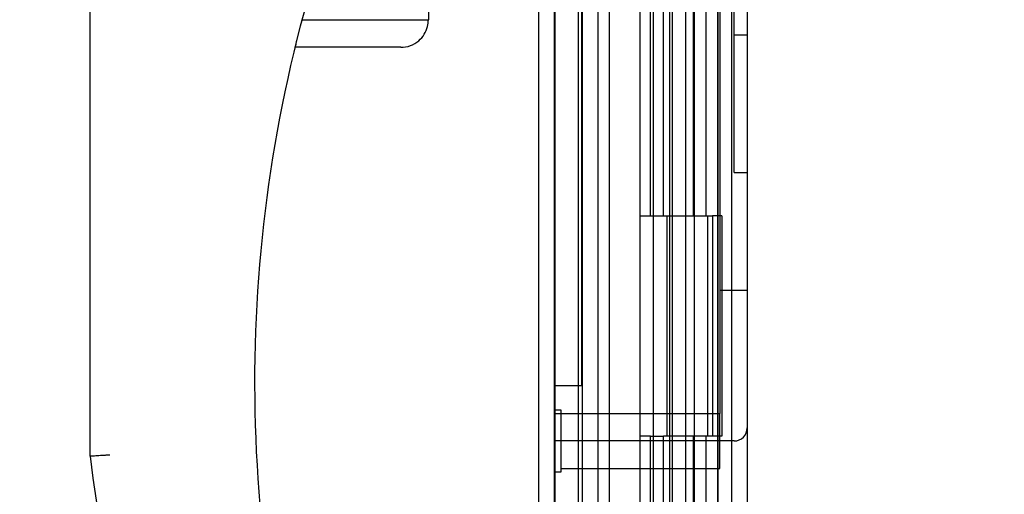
# Model space of a CAD drawing. Header units: inches. Extents: x 1 to 240, y -1 to 159.
# Tile 56 of 103: x 113.49 to 117.96, y 70.77 to 72.93. Entities that reach past the tile are written whole.
import ezdxf
from ezdxf.enums import TextEntityAlignment as Align
from ezdxf.lldxf.tags import DXFTag

# ---------------------------------------------------------------- set-up
doc = ezdxf.new("R2010")
doc.units = ezdxf.units.IN
doc.header["$MEASUREMENT"] = 0
for name, color, linetype in [('COM43581', 7, 'Continuous'), ('COM70219', 7, 'Continuous'), ('COM70657-10', 7, 'Continuous'), ('COM70662-26C', 7, 'Continuous'), ('Default', 7, 'Continuous'), ('HAN13060', 7, 'Continuous'), ('HNG10620-26B', 7, 'Continuous'), ('HNG10620-26P', 7, 'Continuous'), ('PKT99', 7, 'Continuous'), ('STD21878', 7, 'Continuous')]:
    doc.layers.add(name, color=color, linetype=linetype)
doc.styles.add('SEACAD_Times_New_Roman', font='times.ttf')
tags = doc.linetypes.add('HIDDEN2', pattern=[0.1875, 0.125, -0.0625]).pattern_tags.tags
tags[6:7] = [DXFTag(74, 4), DXFTag(75, 0), DXFTag(340, '0'), DXFTag(46, 0.0), DXFTag(50, 0.0), DXFTag(44, 0.0), DXFTag(45, 0.0)]
tags[4:5] = [DXFTag(74, 4), DXFTag(75, 0), DXFTag(340, '0'), DXFTag(46, 0.0), DXFTag(50, 0.0), DXFTag(44, 0.0), DXFTag(45, 0.0)]
doc.dimstyles.new('HAMMOND_(STH_-_240x160)', dxfattribs={"dimtxt": 1, "dimasz": 1.25, "dimexe": 0.5, "dimexo": 0.5, "dimgap": 0.25, "dimtad": 0, "dimtih": 1, "dimtoh": 1, "dimzin": 0, "dimdsep": 46, "dimtxsty": 'SEACAD_Times_New_Roman', "dimblk1": '_SE_FILLED', "dimblk2": '_SE_FILLED', "dimsah": 1, "dimcen": 0.5, "dimadec": 0, "dimazin": 0, "dimtfac": 0.8, "dimtofl": 0, "dimtmove": 0, "dimatfit": 3, "dimfxl": 1, "dimtolj": 1, "dimtzin": 0, "dimarcsym": 0})

# ---------------------------------------------------------------- blocks, each defined once
blk = doc.blocks.new('SE3')
at = {"layer": 'COM43581', "color": 7, "linetype": 'Continuous'}
blk.add_line((116.7234, 97.9313), (116.7234, 68.1447), dxfattribs=at)
at = {"layer": 'COM43581', "color": 7, "linetype": 'HIDDEN2'}
for p, q in [((116.7954, 97.9313), (116.7954, 68.1447)), ((116.0454, 96.7844), (116.0454, 69.2916)), ((116.1174, 96.7844), (116.1174, 69.2916))]:
    blk.add_line(p, q, dxfattribs=at)
at = {"layer": 'COM70219', "color": 7, "linetype": 'HIDDEN2'}
for p, q in [((115.9212, 69.603), (115.9212, 96.473)), ((115.9222, 69.603), (115.9222, 96.473)), ((115.9242, 69.603), (115.9242, 96.473)), ((116.1702, 69.603), (116.1702, 96.473))]:
    blk.add_line(p, q, dxfattribs=at)
at = {"layer": 'COM70657-10', "color": 7, "linetype": 'HIDDEN2'}
for p, q in [((116.4422, 97.0599), (116.4422, 69.0161)), ((115.9202, 97.024), (115.9202, 69.052))]:
    blk.add_line(p, q, dxfattribs=at)
at = {"layer": 'COM70657-10', "color": 7, "linetype": 'Continuous'}
for p, q in [((116.6602, 97.0599), (116.6602, 69.0161)), ((115.8482, 97.024), (115.8482, 69.052))]:
    blk.add_line(p, q, dxfattribs=at)
at = {"layer": 'COM70662-26C', "color": 7, "linetype": 'HIDDEN2'}
for p, q in [((116.0282, 96.038), (116.0282, 70.038)), ((116.4561, 70.038), (116.4561, 96.038)), ((116.5161, 70.038), (116.5161, 96.038)), ((116.3567, 72.038), (116.3567, 73.038)), ((116.4144, 72.038), (116.4144, 73.038)), ((116.3084, 72.038), (116.3143, 72.038)), ((116.3084, 72.038), (116.3084, 71.038)), ((116.3143, 72.038), (116.3567, 72.038)), ((116.3567, 72.038), (116.4144, 72.038)), ((116.3684, 72.038), (116.3684, 71.038)), ((116.4306, 72.038), (116.4306, 71.038)), ((116.4306, 72.038), (116.6146, 72.038)), ((116.4429, 72.038), (116.4429, 71.038)), ((116.5559, 71.038), (116.5559, 72.038)), ((116.6159, 71.038), (116.6159, 72.038)), ((116.3143, 71.038), (116.3084, 71.038)), ((116.3567, 71.038), (116.3143, 71.038)), ((116.3567, 71.038), (116.4144, 71.038)), ((116.3567, 70.038), (116.3567, 71.038)), ((116.4144, 70.038), (116.4144, 71.038)), ((116.6146, 71.038), (116.4306, 71.038))]:
    blk.add_line(p, q, dxfattribs=at)
at = {"layer": 'HAN13060', "color": 7, "linetype": 'Continuous'}
for p, q in [((113.8132, 70.9462), (113.8132, 73.6166)), ((115.3482, 73.3942), (115.3482, 72.929)), ((114.7747, 72.929), (115.3482, 72.929)), ((115.2232, 72.804), (114.7429, 72.804))]:
    blk.add_line(p, q, dxfattribs=at)
for centre, radius, start, end in [((120.9771, 71.2824), 6.4172, 162.10501, 197.01016), ((115.2232, 72.929), 0.125, 346.1135, 360), ((115.2232, 72.929), 0.125, 310.5358, 346.1135), ((115.2232, 72.929), 0.125, 270, 310.5358), ((121.1535, 71.8815), 7.3996, 187.26095, 199.71455)]:
    blk.add_arc(centre, radius, start, end, dxfattribs=at)
at = {"layer": 'HAN13060', "color": 7, "linetype": 'HIDDEN2'}
for points in [[(114.7747, 72.929), (114.7747, 72.929), (114.7745, 72.9282), (114.7737, 72.9251), (114.7731, 72.9228), (114.7709, 72.9145), (114.7689, 72.9068), (114.7668, 72.899)], [(114.7503, 72.834), (114.7493, 72.8301), (114.7484, 72.8263), (114.7466, 72.8191), (114.7458, 72.8157), (114.7437, 72.8074), (114.7429, 72.804), (114.7429, 72.804)]]:
    blk.add_open_spline(points, degree=3, knots=[0, 0, 0, 0, 0.25, 0.25, 0.5, 0.5, 1, 1, 1, 1], dxfattribs=at)
at = {"layer": 'HAN13060', "color": 7, "linetype": 'Continuous'}
blk.add_open_spline([(113.9032, 70.952), (113.8974, 70.9516), (113.8914, 70.9512), (113.8798, 70.9505), (113.8742, 70.9501), (113.8579, 70.9491), (113.8479, 70.9484), (113.8355, 70.9476), (113.8317, 70.9474), (113.8251, 70.947), (113.8224, 70.9468), (113.8178, 70.9465), (113.8161, 70.9464), (113.8138, 70.9463), (113.8132, 70.9462), (113.8132, 70.9462)], degree=3, knots=[0, 0, 0, 0, 0.125, 0.125, 0.25, 0.25, 0.5, 0.5, 0.625, 0.625, 0.75, 0.75, 0.875, 0.875, 1, 1, 1, 1], dxfattribs=at)
at = {"layer": 'HNG10620-26B', "color": 7, "linetype": 'HIDDEN2'}
for p, q in [((116.6634, 70.038), (116.6634, 96.038)), ((116.3084, 73.038), (116.3084, 72.038)), ((116.3684, 73.038), (116.3684, 72.038)), ((116.5517, 72.038), (116.5517, 73.038)), ((116.609, 72.038), (116.609, 73.038)), ((116.3084, 72.038), (116.3143, 72.038)), ((116.4144, 72.038), (116.609, 72.038)), ((116.6146, 72.038), (116.6371, 72.038)), ((116.6795, 72.038), (116.6371, 72.038)), ((116.6371, 72.038), (116.6371, 71.038)), ((116.6795, 72.038), (116.6795, 71.038)), ((116.3143, 71.038), (116.3084, 71.038)), ((116.3084, 71.038), (116.3084, 70.038)), ((116.3684, 71.038), (116.3684, 70.038)), ((116.609, 71.038), (116.4144, 71.038)), ((116.5517, 70.038), (116.5517, 71.038)), ((116.609, 70.038), (116.609, 71.038)), ((116.6371, 71.038), (116.6146, 71.038)), ((116.6795, 71.038), (116.6371, 71.038))]:
    blk.add_line(p, q, dxfattribs=at)
at = {"layer": 'HNG10620-26P', "color": 7, "linetype": 'HIDDEN2'}
for p, q in [((116.3684, 95.5991), (116.3684, 70.038)), ((116.5559, 70.038), (116.5559, 95.5991))]:
    blk.add_line(p, q, dxfattribs=at)
at = {"layer": 'PKT99', "color": 7, "linetype": 'HIDDEN2'}
for p, q in [((116.6702, 76.96), (116.6702, 71.141)), ((116.7952, 76.96), (116.7952, 71.076)), ((116.0452, 71.766), (116.0452, 76.46)), ((116.7352, 72.2355), (116.7352, 75.7355)), ((116.7352, 72.8605), (116.7952, 72.8605)), ((116.7352, 72.2355), (116.7952, 72.2355)), ((116.0452, 71.266), (116.0452, 71.766)), ((116.6702, 71.701), (116.7952, 71.701)), ((116.0452, 71.266), (115.9202, 71.266)), ((115.9202, 71.141), (116.6702, 71.141)), ((116.7352, 71.016), (115.9202, 71.016))]:
    blk.add_line(p, q, dxfattribs=at)
blk.add_arc((116.7352, 71.076), 0.06, 270, 0, dxfattribs=at)
at = {"layer": 'STD21878', "color": 7, "linetype": 'HIDDEN2'}
for p, q in [((115.9515, 71.1565), (115.9202, 71.1565)), ((115.9515, 70.8755), (115.9515, 71.1565)), ((116.6702, 70.891), (116.6702, 71.141)), ((115.9202, 70.8755), (115.9515, 70.8755)), ((115.9515, 70.891), (116.6702, 70.891))]:
    blk.add_line(p, q, dxfattribs=at)
blk = doc.blocks.new('DMBLK2866')
at = {"layer": 'Default', "linetype": 'Continuous'}
for points in [[(129.5422, 71.663), (129.1256, 71.663), (129.3339, 70.413)], [(129.5422, 66.86), (129.3339, 68.11), (129.1256, 66.86)]]:
    blk.add_hatch(color=7, dxfattribs=at).paths.add_polyline_path(points)
at = {"layer": 'Default', "color": 7, "linetype": 'Continuous'}
for p, q in [((129.3339, 70.413), (129.3339, 72.913)), ((126.3144, 70.413), (129.8339, 70.413)), ((117.4507, 68.11), (129.8339, 68.11)), ((129.3339, 65.2493), (129.3339, 68.11)), ((129.3339, 65.2493), (129.8339, 65.2493))]:
    blk.add_line(p, q, dxfattribs=at)
at = {"layer": 'Default', "color": 7, "linetype": 'Continuous', "style": 'SEACAD_Times_New_Roman'}
for s, p in [('I/S', (133.5379, 65.7493)), ('2.30', (130.1839, 65.7493))]:
    blk.add_text(s, height=1, dxfattribs=at).set_placement(p, align=Align.TOP_LEFT)
blk = doc.blocks.new('_SE_FILLED')
at = {"color": 0}
blk.add_line((0, 0), (-1, 0), dxfattribs=at)
blk.add_solid([(0, 0), (-1, -0.1665), (-1, 0.1665), (0, 0)], dxfattribs=at)
blk = doc.blocks.new('DMBLK2870')
at = {"layer": 'Default', "linetype": 'Continuous'}
for points in [[(105.2778, 95.413), (105.6944, 95.413), (105.4861, 96.663)], [(105.2778, 70.663), (105.4861, 69.413), (105.6944, 70.663)]]:
    blk.add_hatch(color=7, dxfattribs=at).paths.add_polyline_path(points)
at = {"layer": 'Default', "color": 7, "linetype": 'Continuous'}
for p, q in [((115.6534, 96.663), (104.9861, 96.663)), ((105.4861, 96.663), (105.4861, 83.888)), ((105.4861, 79.188), (105.4861, 69.413)), ((115.6534, 69.413), (104.9861, 69.413))]:
    blk.add_line(p, q, dxfattribs=at)
at = {"layer": 'Default', "color": 7, "linetype": 'Continuous', "style": 'SEACAD_Times_New_Roman'}
for s, p in [('27.25', (103.7799, 83.538)), ('DOOR', (103.3889, 82.038)), ('OPENING', (102.2396, 80.538))]:
    blk.add_text(s, height=1, dxfattribs=at).set_placement(p, align=Align.TOP_LEFT)
blk = doc.blocks.new('DMBLK2889')
at = {"layer": 'Default', "linetype": 'Continuous'}
for points in [[(110.6632, 73.3606), (111.0799, 73.3606), (110.8716, 74.6106)], [(110.6632, 70.194), (110.8716, 68.944), (111.0799, 70.194)]]:
    blk.add_hatch(color=7, dxfattribs=at).paths.add_polyline_path(points)
at = {"layer": 'Default', "color": 7, "linetype": 'Continuous'}
for p, q in [((114.9132, 74.6106), (110.3716, 74.6106)), ((110.8716, 72.6273), (110.8716, 74.6106)), ((110.8716, 68.944), (110.8716, 71.2773)), ((115.4562, 68.944), (110.3716, 68.944))]:
    blk.add_line(p, q, dxfattribs=at)
at = {"layer": 'Default', "color": 7, "linetype": 'Continuous', "style": 'SEACAD_Times_New_Roman'}
blk.add_text('5.67', height=1, dxfattribs=at).set_placement((109.5446, 72.2773), align=Align.TOP_LEFT)

msp = doc.modelspace()

# ---------------------------------------------------------------- block references
at = {"layer": 'Default'}
msp.add_blockref('SE3', (0, 0), dxfattribs=at)

# ---------------------------------------------------------------- dimensions: what is measured, and where the dimension line sits
at = {"layer": 'Default', "color": 7, "linetype": 'Continuous'}
for base, p1, p2, angle, text, picture, middle, dimtype in [((105.4861, 96.663), (116.1534, 96.663), (116.1534, 69.413), 270, '\\A1;<>\\PDOOR\\XOPENING', 'DMBLK2870', (105.4861, 83.038), 161), ((110.8716, 74.6106), (115.9562, 68.944), (115.4132, 74.6106), 90, '\\A1;<>', 'DMBLK2889', (110.8716, 71.7773), 160)]:
    dim = msp.add_linear_dim(base=base, p1=p1, p2=p2, angle=angle, text=text, dimstyle='HAMMOND_(STH_-_240x160)', dxfattribs=at)
    dim.commit()
    dim.dimension.update_dxf_attribs({"geometry": picture, "text_midpoint": middle, "dimtype": dimtype})
dim = msp.add_linear_dim(base=(129.3339, 70.413), p1=(116.9507, 68.11), p2=(125.8144, 70.413), angle=90, text='\\A1;<> I/S', dimstyle='HAMMOND_(STH_-_240x160)', override={"dimtmove": 1}, dxfattribs=at)
dim.commit()
dim.dimension.update_dxf_attribs({"geometry": 'DMBLK2866', "text_midpoint": (129.8339, 65.2493), "dimtype": 160})

doc.saveas('drawing.dxf')
